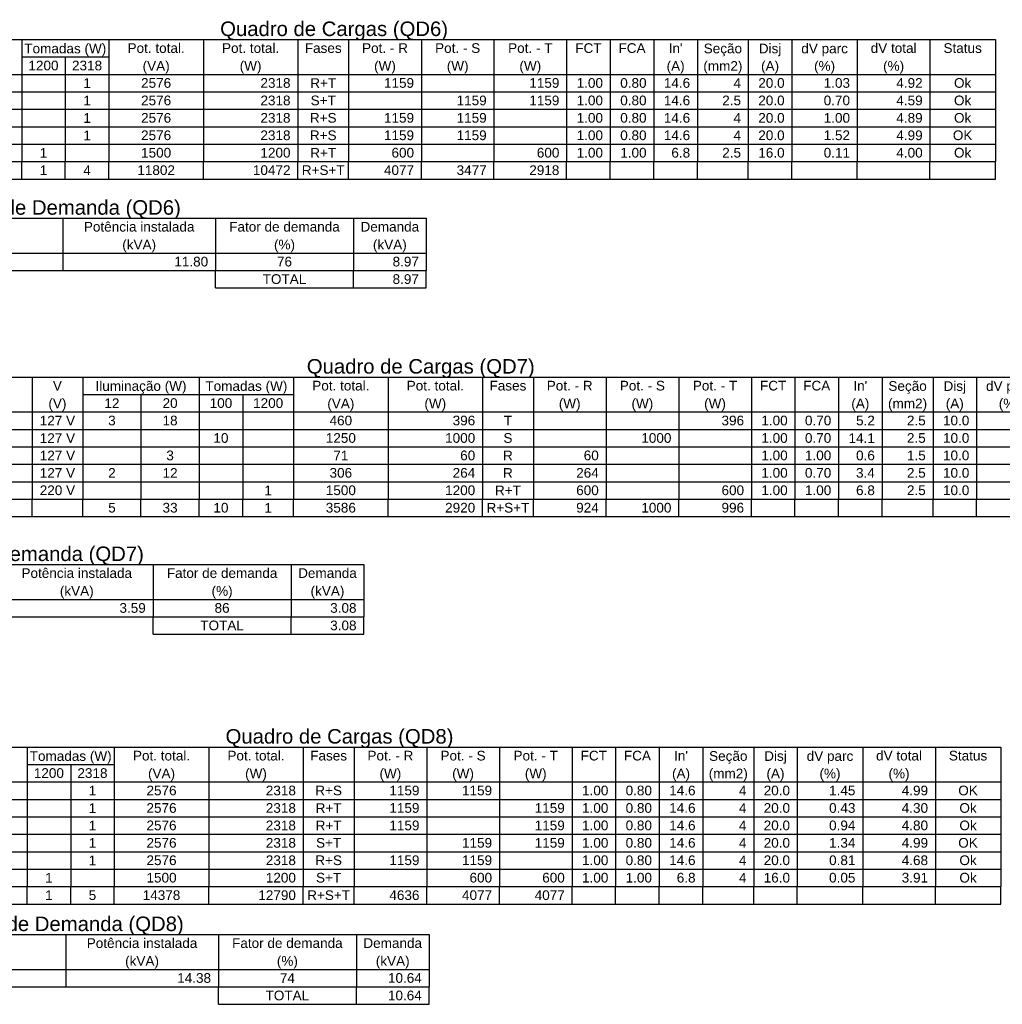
# Model space of a CAD drawing. Header units: metres. Extents: x -81 to 1042, y -541 to 334.
# Tile 65 of 130: x 348 to 370, y 151 to 172. Entities that reach past the tile are written whole.
import ezdxf

# ---------------------------------------------------------------- set-up
doc = ezdxf.new("R2010")
doc.units = ezdxf.units.M
for name, color, linetype, lineweight in [('DI-Linhas do quadro', 1, 'Continuous', 30), ('DI-Textos do quadro', 7, 'Continuous', 20), ('DI-Título do quadro', 1, 'Continuous', 30)]:
    doc.layers.add(name, color=color, linetype=linetype, lineweight=lineweight)
doc.styles.add('Arial', font='arial.ttf', dxfattribs={"height": 0.025})

msp = doc.modelspace()

# ---------------------------------------------------------------- linework, layer by layer
at = {"layer": 'DI-Linhas do quadro', "linetype": 'Continuous'}
for p, q in [((340.548, 171.891), (369.459, 171.891)), ((348.173, 171.891), (348.173, 169.223)), ((350.079, 171.891), (350.079, 169.223)), ((352.144, 171.891), (352.144, 169.223)), ((354.209, 171.891), (354.209, 169.223)), ((355.321, 171.891), (355.321, 169.223)), ((356.91, 171.891), (356.91, 169.223)), ((358.498, 171.891), (358.498, 169.223)), ((360.087, 171.891), (360.087, 169.223)), ((361.04, 171.891), (361.04, 169.223)), ((361.993, 171.891), (361.993, 169.223)), ((362.946, 171.891), (362.946, 169.223)), ((364.058, 171.891), (364.058, 169.223)), ((365.011, 171.891), (365.011, 169.223)), ((366.441, 171.891), (366.441, 169.223)), ((368.029, 171.891), (368.029, 169.223)), ((369.459, 171.891), (369.459, 169.223)), ((348.173, 171.51), (350.079, 171.51)), ((349.126, 171.51), (349.126, 169.223)), ((340.548, 171.129), (369.459, 171.129)), ((340.548, 170.748), (369.459, 170.748)), ((340.548, 170.366), (369.459, 170.366)), ((340.548, 169.985), (369.459, 169.985)), ((340.548, 169.604), (369.459, 169.604)), ((340.548, 169.223), (369.459, 169.223)), ((348.173, 168.841), (348.173, 169.223)), ((349.126, 168.841), (349.126, 169.223)), ((350.079, 168.841), (350.079, 169.223)), ((352.144, 168.841), (352.144, 169.223)), ((354.209, 168.841), (354.209, 169.223)), ((355.321, 168.841), (355.321, 169.223)), ((356.91, 168.841), (356.91, 169.223)), ((358.498, 168.841), (358.498, 169.223)), ((360.087, 168.841), (360.087, 169.223)), ((361.04, 168.841), (361.04, 169.223)), ((361.993, 168.841), (361.993, 169.223)), ((362.946, 168.841), (362.946, 169.223)), ((364.058, 168.841), (364.058, 169.223)), ((365.011, 168.841), (365.011, 169.223)), ((366.441, 168.841), (366.441, 169.223)), ((368.029, 168.841), (368.029, 169.223)), ((369.459, 168.841), (369.459, 169.223)), ((340.548, 168.841), (369.459, 168.841)), ((340.813, 167.986), (357.016, 167.986)), ((349.073, 167.986), (349.073, 166.843)), ((352.409, 167.986), (352.409, 166.843)), ((355.427, 167.986), (355.427, 166.843)), ((357.016, 167.986), (357.016, 166.843)), ((340.813, 167.224), (357.016, 167.224)), ((340.813, 166.843), (357.016, 166.843)), ((352.409, 166.461), (352.409, 166.843)), ((355.427, 166.461), (355.427, 166.843)), ((357.016, 166.461), (357.016, 166.843)), ((352.409, 166.461), (357.016, 166.461)), ((340.456, 164.513), (373.338, 164.513)), ((348.399, 164.513), (348.399, 161.845)), ((349.51, 164.513), (349.51, 161.845)), ((352.052, 164.513), (352.052, 161.845)), ((354.117, 164.513), (354.117, 161.845)), ((356.182, 164.513), (356.182, 161.845)), ((358.247, 164.513), (358.247, 161.845)), ((359.359, 164.513), (359.359, 161.845)), ((360.948, 164.513), (360.948, 161.845)), ((362.536, 164.513), (362.536, 161.845)), ((364.125, 164.513), (364.125, 161.845)), ((365.078, 164.513), (365.078, 161.845)), ((366.031, 164.513), (366.031, 161.845)), ((366.984, 164.513), (366.984, 161.845)), ((368.096, 164.513), (368.096, 161.845)), ((369.049, 164.513), (369.049, 161.845)), ((349.51, 164.132), (352.052, 164.132)), ((350.781, 164.132), (350.781, 161.845)), ((352.052, 164.132), (354.117, 164.132)), ((353.005, 164.132), (353.005, 161.845)), ((340.456, 163.751), (373.338, 163.751)), ((340.456, 163.37), (373.338, 163.37)), ((340.456, 162.988), (373.338, 162.988)), ((340.456, 162.607), (373.338, 162.607)), ((340.456, 162.226), (373.338, 162.226)), ((340.456, 161.845), (373.338, 161.845)), ((348.399, 161.463), (348.399, 161.845)), ((349.51, 161.463), (349.51, 161.845)), ((350.781, 161.463), (350.781, 161.845)), ((352.052, 161.463), (352.052, 161.845)), ((353.005, 161.463), (353.005, 161.845)), ((354.117, 161.463), (354.117, 161.845)), ((356.182, 161.463), (356.182, 161.845)), ((358.247, 161.463), (358.247, 161.845)), ((359.359, 161.463), (359.359, 161.845)), ((360.948, 161.463), (360.948, 161.845)), ((362.536, 161.463), (362.536, 161.845)), ((364.125, 161.463), (364.125, 161.845)), ((365.078, 161.463), (365.078, 161.845)), ((366.031, 161.463), (366.031, 161.845)), ((366.984, 161.463), (366.984, 161.845)), ((368.096, 161.463), (368.096, 161.845)), ((369.049, 161.463), (369.049, 161.845)), ((340.456, 161.463), (373.338, 161.463)), ((340.561, 160.416), (355.652, 160.416)), ((351.045, 160.416), (351.045, 159.273)), ((354.063, 160.416), (354.063, 159.273)), ((355.652, 160.416), (355.652, 159.273)), ((340.561, 159.654), (355.652, 159.654)), ((340.561, 159.273), (355.652, 159.273)), ((351.045, 158.891), (351.045, 159.273)), ((354.063, 158.891), (354.063, 159.273)), ((355.652, 158.891), (355.652, 159.273)), ((351.045, 158.891), (355.652, 158.891)), ((340.666, 156.426), (369.577, 156.426)), ((348.291, 156.426), (348.291, 153.376)), ((350.197, 156.426), (350.197, 153.376)), ((352.262, 156.426), (352.262, 153.376)), ((354.327, 156.426), (354.327, 153.376)), ((355.439, 156.426), (355.439, 153.376)), ((357.028, 156.426), (357.028, 153.376)), ((358.616, 156.426), (358.616, 153.376)), ((360.205, 156.426), (360.205, 153.376)), ((361.158, 156.426), (361.158, 153.376)), ((362.111, 156.426), (362.111, 153.376)), ((363.064, 156.426), (363.064, 153.376)), ((364.176, 156.426), (364.176, 153.376)), ((365.129, 156.426), (365.129, 153.376)), ((366.559, 156.426), (366.559, 153.376)), ((368.147, 156.426), (368.147, 153.376)), ((369.577, 156.426), (369.577, 153.376)), ((348.291, 156.045), (350.197, 156.045)), ((349.244, 156.045), (349.244, 153.376)), ((340.666, 155.664), (369.577, 155.664)), ((340.666, 155.283), (369.577, 155.283)), ((340.666, 154.901), (369.577, 154.901)), ((340.666, 154.52), (369.577, 154.52)), ((340.666, 154.139), (369.577, 154.139)), ((340.666, 153.758), (369.577, 153.758)), ((340.666, 153.376), (369.577, 153.376)), ((348.291, 152.995), (348.291, 153.376)), ((349.244, 152.995), (349.244, 153.376)), ((350.197, 152.995), (350.197, 153.376)), ((352.262, 152.995), (352.262, 153.376)), ((354.327, 152.995), (354.327, 153.376)), ((355.439, 152.995), (355.439, 153.376)), ((357.028, 152.995), (357.028, 153.376)), ((358.616, 152.995), (358.616, 153.376)), ((360.205, 152.995), (360.205, 153.376)), ((361.158, 152.995), (361.158, 153.376)), ((362.111, 152.995), (362.111, 153.376)), ((363.064, 152.995), (363.064, 153.376)), ((364.176, 152.995), (364.176, 153.376)), ((365.129, 152.995), (365.129, 153.376)), ((366.559, 152.995), (366.559, 153.376)), ((368.147, 152.995), (368.147, 153.376)), ((369.577, 152.995), (369.577, 153.376)), ((340.666, 152.995), (369.577, 152.995)), ((340.876, 152.328), (357.079, 152.328)), ((349.136, 152.328), (349.136, 151.185)), ((352.472, 152.328), (352.472, 151.185)), ((355.49, 152.328), (355.49, 151.185)), ((357.079, 152.328), (357.079, 151.185)), ((340.876, 151.566), (357.079, 151.566)), ((340.876, 151.185), (357.079, 151.185)), ((352.472, 150.803), (352.472, 151.185)), ((355.49, 150.803), (355.49, 151.185)), ((357.079, 150.803), (357.079, 151.185)), ((352.472, 150.803), (357.079, 150.803))]:
    msp.add_line(p, q, dxfattribs=at)

# ---------------------------------------------------------------- texts
at = {"layer": 'DI-Textos do quadro', "line_spacing_factor": 0.798, "style": 'Arial'}
for s, insert, char_height, width, attachment_point in [('Tomadas (W)', (349.126, 171.525), 0.2118, 2.79576, 8), ('Pot. total.', (351.112, 171.595), 0.2118, 2.79576, 8), ('Pot. total.', (353.177, 171.595), 0.2118, 2.79576, 8), ('Fases', (354.765, 171.595), 0.2118, 1.2708, 8), ('Pot. - R', (356.115, 171.595), 0.2118, 2.03328, 8), ('Pot. - S', (357.704, 171.595), 0.2118, 2.03328, 8), ('Pot. - T', (359.292, 171.595), 0.2118, 2.03328, 8), ('FCT', (360.563, 171.595), 0.2118, 0.76248, 8), ('FCA', (361.516, 171.595), 0.2118, 0.76248, 8), ("In'", (362.469, 171.595), 0.2118, 0.76248, 8), ('Seção', (363.502, 171.525), 0.2118, 1.2708, 8), ('Disj', (364.534, 171.525), 0.2118, 1.01664, 8), ('dV parc', (365.726, 171.525), 0.2118, 1.77912, 8), ('dV total', (367.235, 171.595), 0.2118, 2.03328, 8), ('Status', (368.744, 171.595), 0.2118, 1.52496, 8), ('1200', (348.649, 171.214), 0.2118, 1.01664, 8), ('2318', (349.602, 171.214), 0.2118, 1.01664, 8), ('(VA)', (351.112, 171.144), 0.2118, 1.01664, 8), ('(W)', (353.177, 171.144), 0.2118, 0.76248, 8), ('(W)', (356.115, 171.144), 0.2118, 0.76248, 8), ('(W)', (357.704, 171.144), 0.2118, 0.76248, 8), ('(W)', (359.292, 171.144), 0.2118, 0.76248, 8), ('(A)', (362.469, 171.144), 0.2118, 0.76248, 8), ('(mm2)', (363.502, 171.144), 0.2118, 1.2708, 8), ('(A)', (364.534, 171.144), 0.2118, 0.76248, 8), ('(%)', (365.726, 171.144), 0.2118, 0.76248, 8), ('(%)', (367.235, 171.144), 0.2118, 0.76248, 8), ('1', (349.602, 170.833), 0.212, 0.25416, 8), ('2576', (351.112, 170.833), 0.2118, 1.01664, 8), ('2318', (354.05, 170.833), 0.2118, 1.01664, 9), ('R+T', (354.765, 170.833), 0.2118, 0.76248, 8), ('1159', (356.751, 170.833), 0.2118, 1.01664, 9), ('1159', (359.928, 170.833), 0.2118, 1.01664, 9), ('1.00', (360.881, 170.833), 0.2118, 1.01664, 9), ('0.80', (361.834, 170.833), 0.2118, 1.01664, 9), ('14.6', (362.787, 170.833), 0.2118, 1.01664, 9), ('4', (363.899, 170.833), 0.212, 0.25416, 9), ('20.0', (364.852, 170.833), 0.2118, 1.01664, 9), ('1.03', (366.282, 170.833), 0.2118, 1.01664, 9), ('4.92', (367.87, 170.833), 0.2118, 1.01664, 9), ('Ok', (368.744, 170.833), 0.2118, 0.50832, 8), ('1', (349.602, 170.451), 0.212, 0.25416, 8), ('2576', (351.112, 170.451), 0.2118, 1.01664, 8), ('2318', (354.05, 170.451), 0.2118, 1.01664, 9), ('S+T', (354.765, 170.451), 0.2118, 0.76248, 8), ('1159', (358.339, 170.451), 0.2118, 1.01664, 9), ('1159', (359.928, 170.451), 0.2118, 1.01664, 9), ('1.00', (360.881, 170.451), 0.2118, 1.01664, 9), ('0.80', (361.834, 170.451), 0.2118, 1.01664, 9), ('14.6', (362.787, 170.451), 0.2118, 1.01664, 9), ('2.5', (363.899, 170.451), 0.2118, 0.76248, 9), ('20.0', (364.852, 170.451), 0.2118, 1.01664, 9), ('0.70', (366.282, 170.451), 0.2118, 1.01664, 9), ('4.59', (367.87, 170.451), 0.2118, 1.01664, 9), ('Ok', (368.744, 170.451), 0.2118, 0.50832, 8), ('1', (349.602, 170.07), 0.212, 0.25416, 8), ('2576', (351.112, 170.07), 0.2118, 1.01664, 8), ('2318', (354.05, 170.07), 0.2118, 1.01664, 9), ('R+S', (354.765, 170.07), 0.2118, 0.76248, 8), ('1159', (356.751, 170.07), 0.2118, 1.01664, 9), ('1159', (358.339, 170.07), 0.2118, 1.01664, 9), ('1.00', (360.881, 170.07), 0.2118, 1.01664, 9), ('0.80', (361.834, 170.07), 0.2118, 1.01664, 9), ('14.6', (362.787, 170.07), 0.2118, 1.01664, 9), ('4', (363.899, 170.07), 0.212, 0.25416, 9), ('20.0', (364.852, 170.07), 0.2118, 1.01664, 9), ('1.00', (366.282, 170.07), 0.2118, 1.01664, 9), ('4.89', (367.87, 170.07), 0.2118, 1.01664, 9), ('Ok', (368.744, 170.07), 0.2118, 0.50832, 8), ('1', (349.602, 169.689), 0.212, 0.25416, 8), ('2576', (351.112, 169.689), 0.2118, 1.01664, 8), ('2318', (354.05, 169.689), 0.2118, 1.01664, 9), ('R+S', (354.765, 169.689), 0.2118, 0.76248, 8), ('1159', (356.751, 169.689), 0.2118, 1.01664, 9), ('1159', (358.339, 169.689), 0.2118, 1.01664, 9), ('1.00', (360.881, 169.689), 0.2118, 1.01664, 9), ('0.80', (361.834, 169.689), 0.2118, 1.01664, 9), ('14.6', (362.787, 169.689), 0.2118, 1.01664, 9), ('4', (363.899, 169.689), 0.212, 0.25416, 9), ('20.0', (364.852, 169.689), 0.2118, 1.01664, 9), ('1.52', (366.282, 169.689), 0.2118, 1.01664, 9), ('4.99', (367.87, 169.689), 0.2118, 1.01664, 9), ('OK', (368.744, 169.689), 0.2118, 1.77912, 8), ('1500', (351.112, 169.308), 0.2118, 1.01664, 8), ('1200', (354.05, 169.308), 0.2118, 1.01664, 9), ('600', (356.751, 169.308), 0.2118, 0.76248, 9), ('600', (359.928, 169.308), 0.2118, 0.76248, 9), ('1.00', (360.881, 169.308), 0.2118, 1.01664, 9), ('1.00', (361.834, 169.308), 0.2118, 1.01664, 9), ('6.8', (362.787, 169.308), 0.2118, 0.76248, 9), ('2.5', (363.899, 169.308), 0.2118, 0.76248, 9), ('16.0', (364.852, 169.308), 0.2118, 1.01664, 9), ('0.11', (366.282, 169.308), 0.2118, 1.01664, 9), ('4.00', (367.87, 169.308), 0.2118, 1.01664, 9), ('Ok', (368.744, 169.308), 0.2118, 0.50832, 8), ('1', (348.649, 169.308), 0.212, 0.25416, 8), ('R+T', (354.765, 169.308), 0.2118, 0.76248, 8), ('1', (348.649, 168.927), 0.212, 0.25416, 8), ('4', (349.602, 168.927), 0.212, 0.25416, 8), ('11802', (351.112, 168.927), 0.2118, 1.2708, 8), ('10472', (354.05, 168.927), 0.2118, 1.2708, 9), ('R+S+T', (354.765, 168.927), 0.2118, 1.2708, 8), ('4077', (356.751, 168.927), 0.2118, 1.01664, 9), ('3477', (358.339, 168.927), 0.2118, 1.01664, 9), ('2918', (359.928, 168.927), 0.2118, 1.01664, 9), ('Potência instalada', (350.741, 167.69), 0.2118, 4.57488, 8), ('Fator de demanda', (353.918, 167.69), 0.2118, 4.06656, 8), ('Demanda', (356.221, 167.69), 0.2118, 1.77912, 8), ('(kVA)', (350.741, 167.239), 0.2118, 1.2708, 8), ('(%)', (353.918, 167.239), 0.2118, 0.76248, 8), ('(kVA)', (356.221, 167.239), 0.2118, 1.2708, 8), ('11.80', (352.25, 166.928), 0.2118, 1.2708, 9), ('76', (353.918, 166.928), 0.2118, 0.50832, 8), ('8.97', (356.857, 166.928), 0.2118, 1.01664, 9), ('TOTAL', (353.918, 166.546), 0.2118, 1.2708, 8), ('8.97', (356.857, 166.546), 0.2118, 1.01664, 9), ('V', (348.954, 164.217), 0.212, 0.25416, 8), ('Iluminação (W)', (350.781, 164.147), 0.2118, 3.55824, 8), ('Tomadas (W)', (353.085, 164.147), 0.2118, 2.79576, 8), ('Pot. total.', (355.15, 164.217), 0.2118, 2.79576, 8), ('Pot. total.', (357.215, 164.217), 0.2118, 2.79576, 8), ('Fases', (358.803, 164.217), 0.2118, 1.2708, 8), ('Pot. - R', (360.153, 164.217), 0.2118, 2.03328, 8), ('Pot. - S', (361.742, 164.217), 0.2118, 2.03328, 8), ('Pot. - T', (363.33, 164.217), 0.2118, 2.03328, 8), ('FCT', (364.601, 164.217), 0.2118, 0.76248, 8), ('FCA', (365.554, 164.217), 0.2118, 0.76248, 8), ("In'", (366.507, 164.217), 0.2118, 0.76248, 8), ('Seção', (367.54, 164.147), 0.2118, 1.2708, 8), ('Disj', (368.572, 164.147), 0.2118, 1.01664, 8), ('dV parc', (369.764, 164.147), 0.2118, 1.77912, 8), ('(V)', (348.954, 163.766), 0.2118, 0.76248, 8), ('12', (350.146, 163.836), 0.2118, 0.50832, 8), ('20', (351.417, 163.836), 0.2118, 0.50832, 8), ('100', (352.529, 163.836), 0.2118, 0.76248, 8), ('1200', (353.561, 163.836), 0.2118, 1.01664, 8), ('(VA)', (355.15, 163.766), 0.2118, 1.01664, 8), ('(W)', (357.215, 163.766), 0.2118, 0.76248, 8), ('(W)', (360.153, 163.766), 0.2118, 0.76248, 8), ('(W)', (361.742, 163.766), 0.2118, 0.76248, 8), ('(W)', (363.33, 163.766), 0.2118, 0.76248, 8), ('(A)', (366.507, 163.766), 0.2118, 0.76248, 8), ('(mm2)', (367.54, 163.766), 0.2118, 1.2708, 8), ('(A)', (368.572, 163.766), 0.2118, 0.76248, 8), ('(%)', (369.764, 163.766), 0.2118, 0.76248, 8), ('127 V', (348.954, 163.455), 0.2118, 1.2708, 8), ('3', (350.146, 163.455), 0.212, 0.25416, 8), ('18', (351.417, 163.455), 0.2118, 0.50832, 8), ('460', (355.15, 163.455), 0.2118, 0.76248, 8), ('396', (358.088, 163.455), 0.2118, 0.76248, 9), ('T', (358.803, 163.455), 0.212, 0.25416, 8), ('396', (363.966, 163.455), 0.2118, 0.76248, 9), ('1.00', (364.919, 163.455), 0.2118, 1.01664, 9), ('0.70', (365.872, 163.455), 0.2118, 1.01664, 9), ('5.2', (366.825, 163.455), 0.2118, 0.76248, 9), ('2.5', (367.937, 163.455), 0.2118, 0.76248, 9), ('10.0', (368.89, 163.455), 0.2118, 1.01664, 9), ('127 V', (348.954, 163.073), 0.2118, 1.2708, 8), ('10', (352.529, 163.073), 0.2118, 0.50832, 8), ('1250', (355.15, 163.073), 0.2118, 1.01664, 8), ('1000', (358.088, 163.073), 0.2118, 1.01664, 9), ('S', (358.803, 163.073), 0.212, 0.25416, 8), ('1000', (362.377, 163.073), 0.2118, 1.01664, 9), ('1.00', (364.919, 163.073), 0.2118, 1.01664, 9), ('0.70', (365.872, 163.073), 0.2118, 1.01664, 9), ('14.1', (366.825, 163.073), 0.2118, 1.01664, 9), ('2.5', (367.937, 163.073), 0.2118, 0.76248, 9), ('10.0', (368.89, 163.073), 0.2118, 1.01664, 9), ('127 V', (348.954, 162.692), 0.2118, 1.2708, 8), ('3', (351.417, 162.692), 0.212, 0.25416, 8), ('71', (355.15, 162.692), 0.2118, 0.50832, 8), ('60', (358.088, 162.692), 0.2118, 0.50832, 9), ('R', (358.803, 162.692), 0.212, 0.25416, 8), ('60', (360.789, 162.692), 0.2118, 0.50832, 9), ('1.00', (364.919, 162.692), 0.2118, 1.01664, 9), ('1.00', (365.872, 162.692), 0.2118, 1.01664, 9), ('0.6', (366.825, 162.692), 0.2118, 0.76248, 9), ('1.5', (367.937, 162.692), 0.2118, 0.76248, 9), ('10.0', (368.89, 162.692), 0.2118, 1.01664, 9), ('127 V', (348.954, 162.311), 0.2118, 1.2708, 8), ('2', (350.146, 162.311), 0.212, 0.25416, 8), ('12', (351.417, 162.311), 0.2118, 0.50832, 8), ('306', (355.15, 162.311), 0.2118, 0.76248, 8), ('264', (358.088, 162.311), 0.2118, 0.76248, 9), ('R', (358.803, 162.311), 0.212, 0.25416, 8), ('264', (360.789, 162.311), 0.2118, 0.76248, 9), ('1.00', (364.919, 162.311), 0.2118, 1.01664, 9), ('0.70', (365.872, 162.311), 0.2118, 1.01664, 9), ('3.4', (366.825, 162.311), 0.2118, 0.76248, 9), ('2.5', (367.937, 162.311), 0.2118, 0.76248, 9), ('10.0', (368.89, 162.311), 0.2118, 1.01664, 9), ('220 V', (348.954, 161.93), 0.2118, 1.2708, 8), ('1', (353.561, 161.93), 0.212, 0.25416, 8), ('1500', (355.15, 161.93), 0.2118, 1.01664, 8), ('1200', (358.088, 161.93), 0.2118, 1.01664, 9), ('R+T', (358.803, 161.93), 0.2118, 0.76248, 8), ('600', (360.789, 161.93), 0.2118, 0.76248, 9), ('600', (363.966, 161.93), 0.2118, 0.76248, 9), ('1.00', (364.919, 161.93), 0.2118, 1.01664, 9), ('1.00', (365.872, 161.93), 0.2118, 1.01664, 9), ('6.8', (366.825, 161.93), 0.2118, 0.76248, 9), ('2.5', (367.937, 161.93), 0.2118, 0.76248, 9), ('10.0', (368.89, 161.93), 0.2118, 1.01664, 9), ('5', (350.146, 161.549), 0.212, 0.25416, 8), ('33', (351.417, 161.549), 0.2118, 0.50832, 8), ('10', (352.529, 161.549), 0.2118, 0.50832, 8), ('1', (353.561, 161.549), 0.212, 0.25416, 8), ('3586', (355.15, 161.549), 0.2118, 1.01664, 8), ('2920', (358.088, 161.549), 0.2118, 1.01664, 9), ('R+S+T', (358.803, 161.549), 0.2118, 1.2708, 8), ('924', (360.789, 161.549), 0.2118, 0.76248, 9), ('1000', (362.377, 161.549), 0.2118, 1.01664, 9), ('996', (363.966, 161.549), 0.2118, 0.76248, 9), ('Potência instalada', (349.377, 160.12), 0.2118, 4.57488, 8), ('Fator de demanda', (352.554, 160.12), 0.2118, 4.06656, 8), ('Demanda', (354.858, 160.12), 0.2118, 1.77912, 8), ('(kVA)', (349.377, 159.669), 0.2118, 1.2708, 8), ('(%)', (352.554, 159.669), 0.2118, 0.76248, 8), ('(kVA)', (354.858, 159.669), 0.2118, 1.2708, 8), ('3.59', (350.886, 159.358), 0.2118, 1.01664, 9), ('86', (352.554, 159.358), 0.2118, 0.50832, 8), ('3.08', (355.493, 159.358), 0.2118, 1.01664, 9), ('TOTAL', (352.554, 158.976), 0.2118, 1.2708, 8), ('3.08', (355.493, 158.976), 0.2118, 1.01664, 9), ('Tomadas (W)', (349.244, 156.06), 0.2118, 2.79576, 8), ('Pot. total.', (351.23, 156.13), 0.2118, 2.79576, 8), ('Pot. total.', (353.295, 156.13), 0.2118, 2.79576, 8), ('Fases', (354.883, 156.13), 0.2118, 1.2708, 8), ('Pot. - R', (356.233, 156.13), 0.2118, 2.03328, 8), ('Pot. - S', (357.822, 156.13), 0.2118, 2.03328, 8), ('Pot. - T', (359.41, 156.13), 0.2118, 2.03328, 8), ('FCT', (360.681, 156.13), 0.2118, 0.76248, 8), ('FCA', (361.634, 156.13), 0.2118, 0.76248, 8), ("In'", (362.587, 156.13), 0.2118, 0.76248, 8), ('Seção', (363.62, 156.06), 0.2118, 1.2708, 8), ('Disj', (364.652, 156.06), 0.2118, 1.01664, 8), ('dV parc', (365.844, 156.06), 0.2118, 1.77912, 8), ('dV total', (367.353, 156.13), 0.2118, 2.03328, 8), ('Status', (368.862, 156.13), 0.2118, 1.52496, 8), ('1200', (348.767, 155.749), 0.2118, 1.01664, 8), ('2318', (349.72, 155.749), 0.2118, 1.01664, 8), ('(VA)', (351.23, 155.679), 0.2118, 1.01664, 8), ('(W)', (353.295, 155.679), 0.2118, 0.76248, 8), ('(W)', (356.233, 155.679), 0.2118, 0.76248, 8), ('(W)', (357.822, 155.679), 0.2118, 0.76248, 8), ('(W)', (359.41, 155.679), 0.2118, 0.76248, 8), ('(A)', (362.587, 155.679), 0.2118, 0.76248, 8), ('(mm2)', (363.62, 155.679), 0.2118, 1.2708, 8), ('(A)', (364.652, 155.679), 0.2118, 0.76248, 8), ('(%)', (365.844, 155.679), 0.2118, 0.76248, 8), ('(%)', (367.353, 155.679), 0.2118, 0.76248, 8), ('1', (349.72, 155.368), 0.212, 0.25416, 8), ('2576', (351.23, 155.368), 0.2118, 1.01664, 8), ('2318', (354.168, 155.368), 0.2118, 1.01664, 9), ('R+S', (354.883, 155.368), 0.2118, 0.76248, 8), ('1159', (356.869, 155.368), 0.2118, 1.01664, 9), ('1159', (358.457, 155.368), 0.2118, 1.01664, 9), ('1.00', (360.999, 155.368), 0.2118, 1.01664, 9), ('0.80', (361.952, 155.368), 0.2118, 1.01664, 9), ('14.6', (362.905, 155.368), 0.2118, 1.01664, 9), ('4', (364.017, 155.368), 0.212, 0.25416, 9), ('20.0', (364.97, 155.368), 0.2118, 1.01664, 9), ('1.45', (366.4, 155.368), 0.2118, 1.01664, 9), ('4.99', (367.988, 155.368), 0.2118, 1.01664, 9), ('OK', (368.862, 155.368), 0.2118, 1.77912, 8), ('1', (349.72, 154.986), 0.212, 0.25416, 8), ('2576', (351.23, 154.986), 0.2118, 1.01664, 8), ('2318', (354.168, 154.986), 0.2118, 1.01664, 9), ('R+T', (354.883, 154.986), 0.2118, 0.76248, 8), ('1159', (356.869, 154.986), 0.2118, 1.01664, 9), ('1159', (360.046, 154.986), 0.2118, 1.01664, 9), ('1.00', (360.999, 154.986), 0.2118, 1.01664, 9), ('0.80', (361.952, 154.986), 0.2118, 1.01664, 9), ('14.6', (362.905, 154.986), 0.2118, 1.01664, 9), ('4', (364.017, 154.986), 0.212, 0.25416, 9), ('20.0', (364.97, 154.986), 0.2118, 1.01664, 9), ('0.43', (366.4, 154.986), 0.2118, 1.01664, 9), ('4.30', (367.988, 154.986), 0.2118, 1.01664, 9), ('Ok', (368.862, 154.986), 0.2118, 0.50832, 8), ('1', (349.72, 154.605), 0.212, 0.25416, 8), ('2576', (351.23, 154.605), 0.2118, 1.01664, 8), ('2318', (354.168, 154.605), 0.2118, 1.01664, 9), ('R+T', (354.883, 154.605), 0.2118, 0.76248, 8), ('1159', (356.869, 154.605), 0.2118, 1.01664, 9), ('1159', (360.046, 154.605), 0.2118, 1.01664, 9), ('1.00', (360.999, 154.605), 0.2118, 1.01664, 9), ('0.80', (361.952, 154.605), 0.2118, 1.01664, 9), ('14.6', (362.905, 154.605), 0.2118, 1.01664, 9), ('4', (364.017, 154.605), 0.212, 0.25416, 9), ('20.0', (364.97, 154.605), 0.2118, 1.01664, 9), ('0.94', (366.4, 154.605), 0.2118, 1.01664, 9), ('4.80', (367.988, 154.605), 0.2118, 1.01664, 9), ('Ok', (368.862, 154.605), 0.2118, 0.50832, 8), ('1', (349.72, 154.224), 0.212, 0.25416, 8), ('2576', (351.23, 154.224), 0.2118, 1.01664, 8), ('2318', (354.168, 154.224), 0.2118, 1.01664, 9), ('S+T', (354.883, 154.224), 0.2118, 0.76248, 8), ('1159', (358.457, 154.224), 0.2118, 1.01664, 9), ('1159', (360.046, 154.224), 0.2118, 1.01664, 9), ('1.00', (360.999, 154.224), 0.2118, 1.01664, 9), ('0.80', (361.952, 154.224), 0.2118, 1.01664, 9), ('14.6', (362.905, 154.224), 0.2118, 1.01664, 9), ('4', (364.017, 154.224), 0.212, 0.25416, 9), ('20.0', (364.97, 154.224), 0.2118, 1.01664, 9), ('1.34', (366.4, 154.224), 0.2118, 1.01664, 9), ('4.99', (367.988, 154.224), 0.2118, 1.01664, 9), ('OK', (368.862, 154.224), 0.2118, 1.77912, 8), ('1', (349.72, 153.843), 0.212, 0.25416, 8), ('2576', (351.23, 153.843), 0.2118, 1.01664, 8), ('2318', (354.168, 153.843), 0.2118, 1.01664, 9), ('R+S', (354.883, 153.843), 0.2118, 0.76248, 8), ('1159', (356.869, 153.843), 0.2118, 1.01664, 9), ('1159', (358.457, 153.843), 0.2118, 1.01664, 9), ('1.00', (360.999, 153.843), 0.2118, 1.01664, 9), ('0.80', (361.952, 153.843), 0.2118, 1.01664, 9), ('14.6', (362.905, 153.843), 0.2118, 1.01664, 9), ('4', (364.017, 153.843), 0.212, 0.25416, 9), ('20.0', (364.97, 153.843), 0.2118, 1.01664, 9), ('0.81', (366.4, 153.843), 0.2118, 1.01664, 9), ('4.68', (367.988, 153.843), 0.2118, 1.01664, 9), ('Ok', (368.862, 153.843), 0.2118, 0.50832, 8), ('1', (348.767, 153.462), 0.212, 0.25416, 8), ('1500', (351.23, 153.462), 0.2118, 1.01664, 8), ('1200', (354.168, 153.462), 0.2118, 1.01664, 9), ('S+T', (354.883, 153.462), 0.2118, 0.76248, 8), ('600', (358.457, 153.462), 0.2118, 0.76248, 9), ('600', (360.046, 153.462), 0.2118, 0.76248, 9), ('1.00', (360.999, 153.462), 0.2118, 1.01664, 9), ('1.00', (361.952, 153.462), 0.2118, 1.01664, 9), ('6.8', (362.905, 153.462), 0.2118, 0.76248, 9), ('4', (364.017, 153.462), 0.212, 0.25416, 9), ('16.0', (364.97, 153.462), 0.2118, 1.01664, 9), ('0.05', (366.4, 153.462), 0.2118, 1.01664, 9), ('3.91', (367.988, 153.462), 0.2118, 1.01664, 9), ('Ok', (368.862, 153.462), 0.2118, 0.50832, 8), ('1', (348.767, 153.08), 0.212, 0.25416, 8), ('5', (349.72, 153.08), 0.212, 0.25416, 8), ('14378', (351.23, 153.08), 0.2118, 1.2708, 8), ('12790', (354.168, 153.08), 0.2118, 1.2708, 9), ('R+S+T', (354.883, 153.08), 0.2118, 1.2708, 8), ('4636', (356.869, 153.08), 0.2118, 1.01664, 9), ('4077', (358.457, 153.08), 0.2118, 1.01664, 9), ('4077', (360.046, 153.08), 0.2118, 1.01664, 9), ('Potência instalada', (350.804, 152.032), 0.2118, 4.57488, 8), ('Fator de demanda', (353.981, 152.032), 0.2118, 4.06656, 8), ('Demanda', (356.284, 152.032), 0.2118, 1.77912, 8), ('(kVA)', (350.804, 151.581), 0.2118, 1.2708, 8), ('(%)', (353.981, 151.581), 0.2118, 0.76248, 8), ('(kVA)', (356.284, 151.581), 0.2118, 1.2708, 8), ('14.38', (352.313, 151.27), 0.2118, 1.2708, 9), ('74', (353.981, 151.27), 0.2118, 0.50832, 8), ('10.64', (356.92, 151.27), 0.2118, 1.2708, 9), ('TOTAL', (353.981, 150.888), 0.2118, 1.2708, 8), ('10.64', (356.92, 150.888), 0.2118, 1.2708, 9)]:
    msp.add_mtext(s, dxfattribs=dict(at, insert=insert, char_height=char_height, width=width, attachment_point=attachment_point))
at = {"layer": 'DI-Título do quadro', "char_height": 0.3177, "attachment_point": 8, "line_spacing_factor": 0.798, "style": 'Arial'}
for s, insert, width in [('Quadro de Cargas (QD6)', (355.003, 171.871), 8.38728), ('Quadro de Demanda (QD6)', (348.914, 167.966), 8.76852), ('Quadro de Cargas (QD7)', (356.897, 164.493), 8.38728), ('Quadro de Demanda (QD7)', (348.106, 160.396), 8.76852), ('Quadro de Cargas (QD8)', (355.121, 156.406), 8.38728), ('Quadro de Demanda (QD8)', (348.977, 152.308), 8.76852)]:
    msp.add_mtext(s, dxfattribs=dict(at, insert=insert, width=width))

doc.saveas('drawing.dxf')
